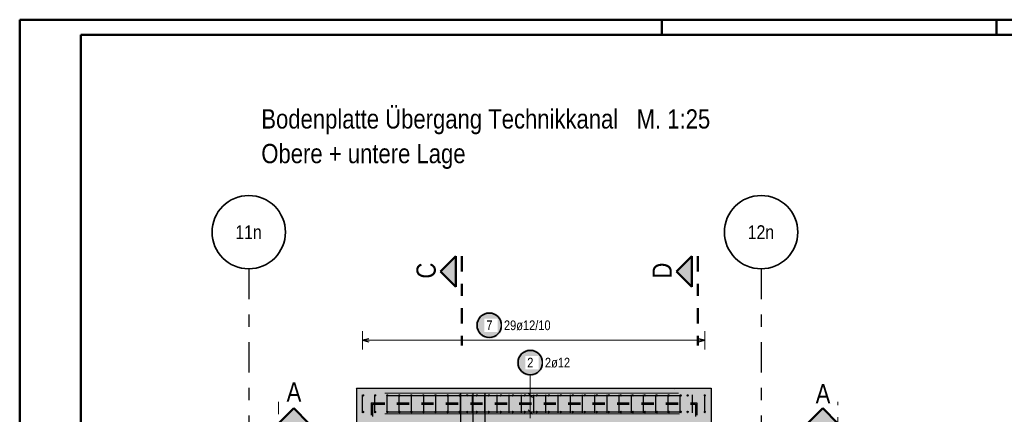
# Model space of a CAD drawing. Header units: millimetres. Extents: x 0 to 30.5, y -1.8 to 21.
# Tile 17 of 34: x 0 to 8.1, y 17.8 to 21. Entities that reach past the tile are written whole.
import ezdxf
from ezdxf.enums import TextEntityAlignment as Align

# ---------------------------------------------------------------- set-up
doc = ezdxf.new("R2010")
doc.units = ezdxf.units.MM
for name, pattern in [('DASHDOT', [1, 0.5, -0.25, 0, -0.25]), ('DASHDOTX2', [2, 1, -0.5, 0, -0.5]), ('HIDDEN', [0.375, 0.25, -0.125])]:
    doc.linetypes.add(name, pattern=pattern)
doc.layers.add('Geschnittene Kanten', color=7, linetype='Continuous', lineweight=20)
doc.layers.add('nplo', color=7, linetype='Continuous', lineweight=20)
doc.styles.add('Arial Narrow', font='ARIALN.TTF')

msp = doc.modelspace()

# ---------------------------------------------------------------- hatches: boundary and pattern name
at = {"lineweight": 25, "true_color": 0x0000ff}
for points in [[(3.440658, 18.962948), (3.565658, 18.837948), (3.565658, 19.087948)], [(5.370785, 18.962948), (5.495785, 18.837948), (5.495785, 19.087948)], [(2.240588, 17.845125), (2.115588, 17.720125), (2.365588, 17.720125)], [(6.566378, 17.845125), (6.441378, 17.720125), (6.691378, 17.720125)]]:
    msp.add_hatch(color=5, dxfattribs=at).paths.add_polyline_path(points)
at = {"lineweight": 25, "true_color": 0xffffff}
for points in [[(3.950198, 18.523171), (3.950131, 18.52701), (3.94993, 18.530844), (3.949595, 18.534669), (3.949127, 18.53848), (3.948526, 18.542272), (3.947794, 18.546041), (3.94693, 18.549782), (3.945936, 18.553491), (3.944814, 18.557162), (3.943564, 18.560793), (3.942188, 18.564377), (3.940688, 18.567912), (3.939065, 18.571391), (3.937322, 18.574812), (3.93546, 18.578171), (3.933483, 18.581462), (3.931392, 18.584682), (3.929189, 18.587827), (3.926879, 18.590893), (3.924462, 18.593877), (3.921943, 18.596775), (3.919325, 18.599583), (3.91661, 18.602298), (3.913802, 18.604917), (3.910904, 18.607435), (3.90792, 18.609852), (3.904854, 18.612162), (3.901709, 18.614365), (3.898489, 18.616456), (3.895198, 18.618433), (3.891839, 18.620295), (3.888418, 18.622038), (3.884939, 18.623661), (3.881404, 18.625161), (3.87782, 18.626537), (3.874189, 18.627787), (3.870518, 18.628909), (3.866809, 18.629903), (3.863068, 18.630767), (3.859299, 18.631499), (3.855507, 18.6321), (3.851696, 18.632568), (3.847871, 18.632903), (3.844036, 18.633104), (3.840198, 18.633171), (3.836359, 18.633104), (3.832524, 18.632903), (3.828699, 18.632568), (3.824889, 18.6321), (3.821096, 18.631499), (3.817327, 18.630767), (3.813586, 18.629903), (3.809877, 18.628909), (3.806206, 18.627787), (3.802575, 18.626537), (3.798991, 18.625161), (3.795457, 18.623661), (3.791977, 18.622038), (3.788556, 18.620295), (3.785198, 18.618433), (3.781906, 18.616456), (3.778686, 18.614365), (3.775541, 18.612162), (3.772475, 18.609852), (3.769491, 18.607435), (3.766593, 18.604917), (3.763785, 18.602298), (3.76107, 18.599583), (3.758452, 18.596775), (3.755933, 18.593877), (3.753516, 18.590893), (3.751206, 18.587827), (3.749003, 18.584682), (3.746912, 18.581462), (3.744935, 18.578171), (3.743073, 18.574812), (3.74133, 18.571391), (3.739708, 18.567912), (3.738207, 18.564377), (3.736831, 18.560793), (3.735581, 18.557162), (3.734459, 18.553491), (3.733465, 18.549782), (3.732601, 18.546041), (3.731869, 18.542272), (3.731268, 18.53848), (3.7308, 18.534669), (3.730466, 18.530844), (3.730265, 18.52701), (3.730198, 18.523171), (3.730265, 18.519332), (3.730466, 18.515497), (3.7308, 18.511672), (3.731268, 18.507862), (3.731869, 18.504069), (3.732601, 18.5003), (3.733465, 18.496559), (3.734459, 18.49285), (3.735581, 18.489179), (3.736831, 18.485548), (3.738207, 18.481964), (3.739708, 18.47843), (3.74133, 18.47495), (3.743073, 18.471529), (3.744935, 18.468171), (3.746912, 18.464879), (3.749003, 18.461659), (3.751206, 18.458514), (3.753516, 18.455448), (3.755933, 18.452464), (3.758452, 18.449566), (3.76107, 18.446758), (3.763785, 18.444043), (3.766593, 18.441425), (3.769491, 18.438906), (3.772475, 18.436489), (3.775541, 18.434179), (3.778686, 18.431976), (3.781906, 18.429885), (3.785198, 18.427908), (3.788556, 18.426046), (3.791977, 18.424303), (3.795457, 18.422681), (3.798991, 18.42118), (3.802575, 18.419804), (3.806206, 18.418554), (3.809877, 18.417432), (3.813586, 18.416438), (3.817327, 18.415574), (3.821096, 18.414842), (3.824889, 18.414241), (3.828699, 18.413773), (3.832524, 18.413439), (3.836359, 18.413238), (3.840198, 18.413171), (3.844036, 18.413238), (3.847871, 18.413439), (3.851696, 18.413773), (3.855507, 18.414241), (3.859299, 18.414842), (3.863068, 18.415574), (3.866809, 18.416438), (3.870518, 18.417432), (3.874189, 18.418554), (3.87782, 18.419804), (3.881404, 18.42118), (3.884939, 18.422681), (3.888418, 18.424303), (3.891839, 18.426046), (3.895198, 18.427908), (3.898489, 18.429885), (3.901709, 18.431976), (3.904854, 18.434179), (3.90792, 18.436489), (3.910904, 18.438906), (3.913802, 18.441425), (3.91661, 18.444043), (3.919325, 18.446758), (3.921943, 18.449566), (3.924462, 18.452464), (3.926879, 18.455448), (3.929189, 18.458514), (3.931392, 18.461659), (3.933483, 18.464879), (3.93546, 18.468171), (3.937322, 18.471529), (3.939065, 18.47495), (3.940688, 18.47843), (3.942188, 18.481964), (3.943564, 18.485548), (3.944814, 18.489179), (3.945936, 18.49285), (3.94693, 18.496559), (3.947794, 18.5003), (3.948526, 18.504069), (3.949127, 18.507862), (3.949595, 18.511672), (3.94993, 18.515497)], [(4.285, 18.217594), (4.284933, 18.221433), (4.284732, 18.225267), (4.284397, 18.229092), (4.283929, 18.232903), (4.283329, 18.236695), (4.282596, 18.240464), (4.281733, 18.244205), (4.280739, 18.247914), (4.279616, 18.251586), (4.278366, 18.255216), (4.27699, 18.258801), (4.27549, 18.262335), (4.273867, 18.265815), (4.272124, 18.269236), (4.270263, 18.272594), (4.268285, 18.275885), (4.266194, 18.279105), (4.263992, 18.28225), (4.261681, 18.285317), (4.259265, 18.2883), (4.256746, 18.291198), (4.254127, 18.294006), (4.251412, 18.296721), (4.248604, 18.29934), (4.245707, 18.301859), (4.242723, 18.304275), (4.239656, 18.306586), (4.236511, 18.308788), (4.233291, 18.310879), (4.23, 18.312857), (4.226642, 18.314718), (4.223221, 18.316461), (4.219741, 18.318084), (4.216207, 18.319584), (4.212622, 18.32096), (4.208992, 18.32221), (4.20532, 18.323333), (4.201611, 18.324326), (4.19787, 18.32519), (4.194101, 18.325923), (4.190309, 18.326523), (4.186498, 18.326991), (4.182673, 18.327326), (4.178839, 18.327527), (4.175, 18.327594), (4.171161, 18.327527), (4.167327, 18.327326), (4.163502, 18.326991), (4.159691, 18.326523), (4.155899, 18.325923), (4.15213, 18.32519), (4.148389, 18.324326), (4.14468, 18.323333), (4.141008, 18.32221), (4.137378, 18.32096), (4.133793, 18.319584), (4.130259, 18.318084), (4.126779, 18.316461), (4.123358, 18.314718), (4.12, 18.312857), (4.116709, 18.310879), (4.113489, 18.308788), (4.110344, 18.306586), (4.107277, 18.304275), (4.104293, 18.301859), (4.101396, 18.29934), (4.098588, 18.296721), (4.095873, 18.294006), (4.093254, 18.291198), (4.090735, 18.2883), (4.088319, 18.285317), (4.086008, 18.28225), (4.083806, 18.279105), (4.081715, 18.275885), (4.079737, 18.272594), (4.077876, 18.269236), (4.076133, 18.265815), (4.07451, 18.262335), (4.07301, 18.258801), (4.071634, 18.255216), (4.070384, 18.251586), (4.069261, 18.247914), (4.068267, 18.244205), (4.067404, 18.240464), (4.066671, 18.236695), (4.066071, 18.232903), (4.065603, 18.229092), (4.065268, 18.225267), (4.065067, 18.221433), (4.065, 18.217594), (4.065067, 18.213755), (4.065268, 18.209921), (4.065603, 18.206096), (4.066071, 18.202285), (4.066671, 18.198493), (4.067404, 18.194724), (4.068267, 18.190982), (4.069261, 18.187274), (4.070384, 18.183602), (4.071634, 18.179972), (4.07301, 18.176387), (4.07451, 18.172853), (4.076133, 18.169373), (4.077876, 18.165952), (4.079737, 18.162594), (4.081715, 18.159303), (4.083806, 18.156083), (4.086008, 18.152937), (4.088319, 18.149871), (4.090735, 18.146887), (4.093254, 18.143989), (4.095873, 18.141181), (4.098588, 18.138466), (4.101396, 18.135848), (4.104293, 18.133329), (4.107277, 18.130913), (4.110344, 18.128602), (4.113489, 18.1264), (4.116709, 18.124309), (4.12, 18.122331), (4.123358, 18.12047), (4.126779, 18.118726), (4.130259, 18.117104), (4.133793, 18.115604), (4.137378, 18.114228), (4.141008, 18.112978), (4.14468, 18.111855), (4.148389, 18.110861), (4.15213, 18.109998), (4.155899, 18.109265), (4.159691, 18.108664), (4.163502, 18.108196), (4.167327, 18.107862), (4.171161, 18.107661), (4.175, 18.107594), (4.178839, 18.107661), (4.182673, 18.107862), (4.186498, 18.108196), (4.190309, 18.108664), (4.194101, 18.109265), (4.19787, 18.109998), (4.201611, 18.110861), (4.20532, 18.111855), (4.208992, 18.112978), (4.212622, 18.114228), (4.216207, 18.115604), (4.219741, 18.117104), (4.223221, 18.118726), (4.226642, 18.12047), (4.23, 18.122331), (4.233291, 18.124309), (4.236511, 18.1264), (4.239656, 18.128602), (4.242723, 18.130913), (4.245707, 18.133329), (4.248604, 18.135848), (4.251412, 18.138466), (4.254127, 18.141181), (4.256746, 18.143989), (4.259265, 18.146887), (4.261681, 18.149871), (4.263992, 18.152937), (4.266194, 18.156083), (4.268285, 18.159303), (4.270263, 18.162594), (4.272124, 18.165952), (4.273867, 18.169373), (4.27549, 18.172853), (4.27699, 18.176387), (4.278366, 18.179972), (4.279616, 18.183602), (4.280739, 18.187274), (4.281733, 18.190982), (4.282596, 18.194724), (4.283329, 18.198493), (4.283929, 18.202285), (4.284397, 18.206096), (4.284732, 18.209921)]]:
    msp.add_hatch(color=7, dxfattribs=at).paths.add_polyline_path(points)
at = {"lineweight": 25, "true_color": 0xcef2bf}
msp.add_hatch(color=254, dxfattribs=at).paths.add_polyline_path([(5.653088, 18.007504), (5.653088, 14.357504), (2.753088, 14.357504), (2.753088, 18.007504)])

# ---------------------------------------------------------------- linework, layer by layer
at = {"color": 4, "linetype": 'Continuous', "lineweight": 50}
for p, q in [((29.725, 21.025), (0, 21.025)), ((0, 21.025), (0, 0)), ((29.6, 20.9), (0.5, 20.9)), ((0.5, 20.9), (0.5, 0.125)), ((3.440658, 18.962948), (3.565658, 19.087948)), ((3.565658, 19.087948), (3.565658, 18.837948)), ((5.370785, 18.962948), (5.495785, 19.087948)), ((5.495785, 19.087948), (5.495785, 18.837948)), ((3.565658, 18.837948), (3.440658, 18.962948)), ((5.495785, 18.837948), (5.370785, 18.962948)), ((2.115588, 17.720125), (2.240588, 17.845125)), ((2.240588, 17.845125), (2.365588, 17.720125)), ((6.441378, 17.720125), (6.566378, 17.845125)), ((6.566378, 17.845125), (6.691378, 17.720125))]:
    msp.add_line(p, q, dxfattribs=at)
at = {"color": 4, "linetype": 'Continuous', "lineweight": 50, "ltscale": 0.4}
for p, q in [((5.25, 21.025), (5.25, 20.9)), ((7.9875, 21.025), (7.9875, 20.9))]:
    msp.add_line(p, q, dxfattribs=at)
at = {"color": 4, "linetype": 'DASHDOT', "lineweight": 50, "ltscale": 0.25}
for p, q in [((3.615658, 19.087948), (3.615658, 18.358455)), ((5.545785, 19.087948), (5.545785, 18.358455))]:
    msp.add_line(p, q, dxfattribs=at)
at = {"color": 3, "linetype": 'DASHDOTX2', "lineweight": 25, "ltscale": 0.25}
for p, q in [((1.872919, 18.985574), (1.872919, 15.256662)), ((6.062919, 18.985574), (6.062919, 15.256662))]:
    msp.add_line(p, q, dxfattribs=at)
at = {"color": 5, "linetype": 'Continuous', "lineweight": 18}
for p, q in [((2.804088, 18.475), (2.804088, 18.325)), ((5.602085, 18.325), (5.602085, 18.475)), ((2.804088, 18.4), (5.602085, 18.4)), ((4.175, 18.117594), (4.175, 17.999128)), ((4.175, 17.999128), (4.175, 17.763504)), ((4.25, 17.949128), (4.1, 17.949128)), ((4.25, 17.813504), (4.1, 17.813504))]:
    msp.add_line(p, q, dxfattribs=at)
at = {"color": 3, "linetype": 'Continuous', "lineweight": 25}
for p, q in [((2.854088, 18.413397), (2.804088, 18.4)), ((2.804088, 18.4), (2.854088, 18.386603)), ((5.602085, 18.4), (5.552085, 18.413397)), ((5.552085, 18.386603), (5.602085, 18.4)), ((2.804088, 17.805128), (2.804088, 17.955128)), ((2.904016, 17.805128), (2.904016, 17.955128)), ((3.003945, 17.805128), (3.003945, 17.955128)), ((3.103873, 17.805128), (3.103873, 17.955128)), ((3.203802, 17.805128), (3.203802, 17.955128)), ((3.30373, 17.805128), (3.30373, 17.955128)), ((3.403659, 17.805128), (3.403659, 17.955128)), ((3.503587, 17.805128), (3.503587, 17.955128)), ((3.603515, 17.805128), (3.603515, 17.955128)), ((3.605661, 17.970128), (3.605661, 17.170128)), ((3.703444, 17.805128), (3.703444, 17.955128)), ((3.705232, 17.970128), (3.705232, 17.170128)), ((3.803372, 17.805128), (3.803372, 17.955128)), ((3.804804, 17.970128), (3.804804, 17.170128)), ((3.903301, 17.805128), (3.903301, 17.955128)), ((4.003229, 17.805128), (4.003229, 17.955128)), ((4.103158, 17.805128), (4.103158, 17.955128)), ((4.192678, 17.93145), (4.157322, 17.966805)), ((4.203086, 17.805128), (4.203086, 17.955128)), ((4.303015, 17.805128), (4.303015, 17.955128)), ((4.402943, 17.805128), (4.402943, 17.955128)), ((4.502872, 17.805128), (4.502872, 17.955128)), ((4.6028, 17.805128), (4.6028, 17.955128)), ((4.702729, 17.805128), (4.702729, 17.955128)), ((4.802657, 17.805128), (4.802657, 17.955128)), ((4.902586, 17.805128), (4.902586, 17.955128)), ((5.002514, 17.805128), (5.002514, 17.955128)), ((5.102443, 17.805128), (5.102443, 17.955128)), ((5.202371, 17.805128), (5.202371, 17.955128)), ((5.3023, 17.805128), (5.3023, 17.955128)), ((5.402228, 17.805128), (5.402228, 17.955128)), ((5.502156, 17.805128), (5.502156, 17.955128)), ((5.602085, 17.805128), (5.602085, 17.955128)), ((3.003088, 17.949128), (5.403088, 17.949128)), ((3.003088, 17.813504), (5.403088, 17.813504)), ((4.192678, 17.795826), (4.157322, 17.831182))]:
    msp.add_line(p, q, dxfattribs=at)
at = {"color": 9, "linetype": 'HIDDEN', "lineweight": 0, "ltscale": 0.25}
for p, q in [((2.115588, 17.895279), (2.115588, 17.670125)), ((6.691378, 17.670125), (6.691378, 17.895279))]:
    msp.add_line(p, q, dxfattribs=at)
at = {"color": 3, "linetype": 'HIDDEN', "lineweight": 25, "ltscale": 0.25}
for p, q in [((2.875088, 17.887504), (2.875088, 14.432504)), ((2.875088, 17.887504), (2.885088, 17.887504)), ((2.885088, 17.887504), (5.525925, 17.887504)), ((2.885088, 17.877504), (2.885088, 14.432504)), ((2.885088, 17.877504), (5.525925, 17.877504)), ((5.525925, 17.887504), (5.535925, 17.887504)), ((5.525925, 17.877504), (5.525925, 14.432504)), ((5.535925, 17.887504), (5.535925, 14.432504))]:
    msp.add_line(p, q, dxfattribs=at)
at = {"color": 2, "linetype": 'Continuous', "lineweight": 35}
for centre, radius in [((1.872919, 19.285574), 0.3), ((6.062919, 19.285574), 0.3), ((3.840198, 18.523171), 0.1), ((4.175, 18.217594), 0.1)]:
    msp.add_circle(centre, radius, dxfattribs=at)
at = {"color": 9, "linetype": 'Continuous', "lineweight": 0}
for centre in [(2.753088, 18.005128), (5.353088, 18.005128), (5.653088, 18.005128)]:
    msp.add_circle(centre, 0.00111, dxfattribs=at)
at = {"layer": 'Geschnittene Kanten', "color": 3, "linetype": 'Continuous', "lineweight": 25}
for p, q in [((2.753088, 18.007504), (2.753088, 14.357504)), ((2.753088, 18.007504), (5.653088, 18.007504)), ((5.653088, 18.007504), (5.653088, 14.357504))]:
    msp.add_line(p, q, dxfattribs=at)
at = {"layer": 'nplo', "color": 9, "linetype": 'Continuous', "lineweight": 0}
for p, q in [((2.986654, 17.966504), (5.386654, 17.966504)), ((2.986654, 17.966197), (5.386654, 17.966197)), ((2.986654, 17.79792), (5.386654, 17.79792)), ((2.995001, 17.798504), (5.395001, 17.798504))]:
    msp.add_line(p, q, dxfattribs=at)
for centre in [(2.809088, 17.949128), (2.809088, 17.949128), (2.907588, 17.949128), (2.907588, 17.949128), (3.006088, 17.949128), (3.006088, 17.949128), (3.104587, 17.949128), (3.104587, 17.949128), (3.203087, 17.949128), (3.203087, 17.949128), (3.301587, 17.949128), (3.301587, 17.949128), (3.400087, 17.949128), (3.400087, 17.949128), (3.498587, 17.949128), (3.498587, 17.949128), (3.597087, 17.949128), (3.597087, 17.949128), (3.659088, 17.949128), (3.659088, 17.949128), (3.738731, 17.949128), (3.738731, 17.949128), (3.836802, 17.949128), (3.836802, 17.949128), (3.934874, 17.949128), (3.934874, 17.949128), (4.032945, 17.949128), (4.032945, 17.949128), (4.131016, 17.949128), (4.131016, 17.949128), (4.229088, 17.949128), (4.229088, 17.949128), (4.327159, 17.949128), (4.327159, 17.949128), (4.42523, 17.949128), (4.42523, 17.949128), (4.523302, 17.949128), (4.523302, 17.949128), (4.621373, 17.949128), (4.621373, 17.949128), (4.719444, 17.949128), (4.719444, 17.949128), (4.817516, 17.949128), (4.817516, 17.949128), (4.915587, 17.949128), (4.915587, 17.949128), (5.013658, 17.949128), (5.013658, 17.949128), (5.11173, 17.949128), (5.11173, 17.949128), (5.209801, 17.949128), (5.209801, 17.949128), (5.307872, 17.949128), (5.307872, 17.949128), (5.405944, 17.949128), (5.405944, 17.949128), (5.461783, 17.949128), (5.461783, 17.949128), (5.602086, 17.949128), (5.602086, 17.949128), (2.809088, 17.813504), (2.809088, 17.813504), (2.907588, 17.813504), (2.907588, 17.813504), (3.006088, 17.813504), (3.006088, 17.813504), (3.104587, 17.813504), (3.104587, 17.813504), (3.203087, 17.813504), (3.203087, 17.813504), (3.301587, 17.813504), (3.301587, 17.813504), (3.400087, 17.813504), (3.400087, 17.813504), (3.498587, 17.813504), (3.498587, 17.813504), (3.597087, 17.813504), (3.597087, 17.813504), (3.659088, 17.813504), (3.659088, 17.813504), (3.738731, 17.813504), (3.738731, 17.813504), (3.836802, 17.813504), (3.836802, 17.813504), (3.934874, 17.813504), (3.934874, 17.813504), (4.032945, 17.813504), (4.032945, 17.813504), (4.131016, 17.813504), (4.131016, 17.813504), (4.229088, 17.813504), (4.229088, 17.813504), (4.327159, 17.813504), (4.327159, 17.813504), (4.42523, 17.813504), (4.42523, 17.813504), (4.523302, 17.813504), (4.523302, 17.813504), (4.621373, 17.813504), (4.621373, 17.813504), (4.719444, 17.813504), (4.719444, 17.813504), (4.817516, 17.813504), (4.817516, 17.813504), (4.915587, 17.813504), (4.915587, 17.813504), (5.013658, 17.813504), (5.013658, 17.813504), (5.11173, 17.813504), (5.11173, 17.813504), (5.209801, 17.813504), (5.209801, 17.813504), (5.307872, 17.813504), (5.307872, 17.813504), (5.405944, 17.813504), (5.405944, 17.813504), (5.461783, 17.813504), (5.461783, 17.813504), (5.602086, 17.813504), (5.602086, 17.813504)]:
    msp.add_circle(centre, 0.006, dxfattribs=at)

# ---------------------------------------------------------------- texts
at = {"color": 1, "lineweight": 70, "style": 'Arial Narrow'}
for s, p in [('Bodenplatte Übergang Technikkanal   M. 1:25', (1.975792, 20.133768)), ('Obere + untere Lage', (1.975792, 19.850268)), ('A', (2.182569, 17.898532)), ('A', (6.50887, 17.883638))]:
    msp.add_text(s, height=0.1575, dxfattribs=at).set_placement(p)
at = {"color": 4, "lineweight": 50, "style": 'Arial Narrow'}
for s, p in [('11n', (1.871319, 19.285574)), ('12n', (6.061319, 19.285574))]:
    msp.add_text(s, height=0.1125, dxfattribs=at).set_placement(p, align=Align.MIDDLE_CENTER)
at = {"color": 1, "lineweight": 70, "style": 'Arial Narrow'}
for s, p in [('C', (3.402146, 18.90544)), ('D', (5.332273, 18.90544))]:
    msp.add_text(s, height=0.1575, rotation=90, dxfattribs=at).set_placement(p)

# ---------------------------------------------------------------- next in the draw order: texts
at = {"color": 2, "lineweight": 35, "char_height": 0.07875, "attachment_point": 1, "line_spacing_factor": 0.9, "style": 'Arial Narrow', "bg_fill": 3, "box_fill_scale": 1.2, "bg_fill_color": 256, "bg_fill_true_color": 13158600, "bg_fill_transparency": 0}
for s, insert in [('7', (3.815391, 18.562546)), ('29ø12/10', (3.960198, 18.562546)), ('2', (4.150194, 18.256969)), ('2ø12', (4.295, 18.256969))]:
    msp.add_mtext(s, dxfattribs=dict(at, insert=insert))

doc.saveas('drawing.dxf')
